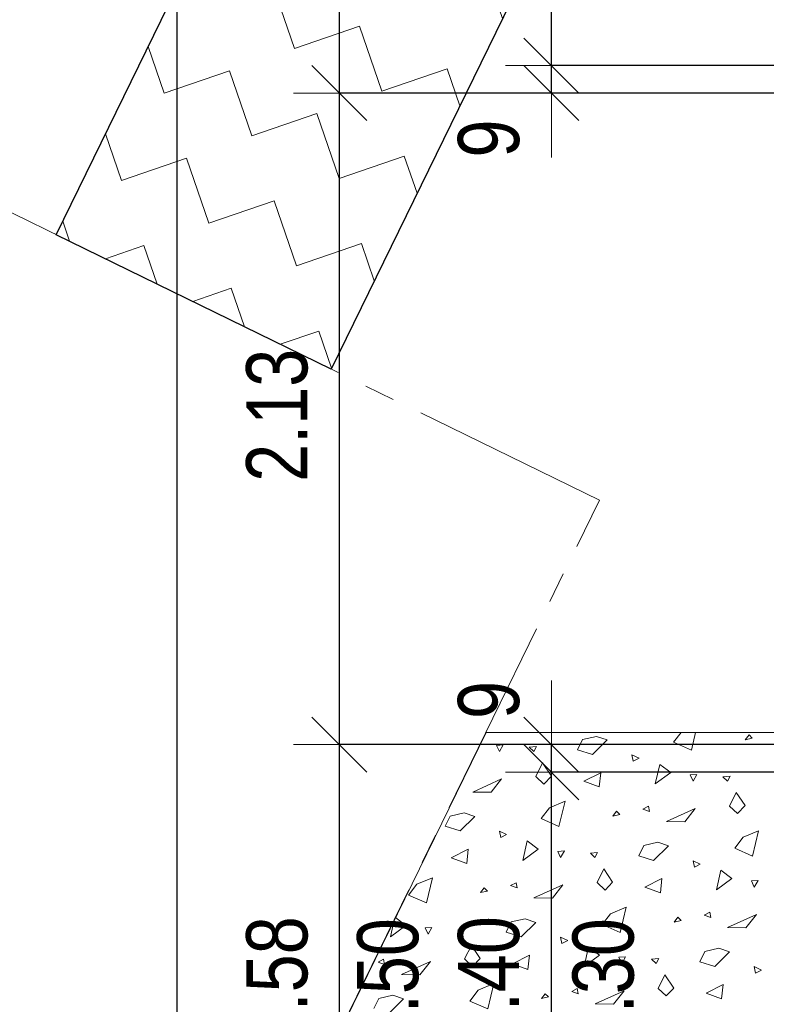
# Model space of a CAD drawing. Header units: metres. Extents: x -7.1 to 26.5, y -14.7 to 18.1.
# Tile 23 of 182: x -2.3 to 0.2, y 5 to 8.2. Entities that reach past the tile are written whole.
import ezdxf

# ---------------------------------------------------------------- set-up
doc = ezdxf.new("R2010")
doc.units = ezdxf.units.M
doc.header["$PDMODE"] = 65
for name, pattern in [('AUSGEZOGEN', [0]), ('STRICHLINIE_S4', [0.0055, 0.0035, -0.001, 0, -0.001]), ('STRICHPUNKT2_S5', [0.85, 0.65, -0.1, 0, -0.1])]:
    doc.linetypes.add(name, pattern=pattern)
doc.layers.add('XR$2$105 Bemassungen 100', color=7, linetype='AUSGEZOGEN')
doc.layers.add('XR$3$035 Decken', color=7, linetype='AUSGEZOGEN')
doc.styles.add('ARIAL', font='arial.ttf')
doc.dimstyles.new('DIMSTYLE_2', dxfattribs={"dimtxt": 0.2, "dimasz": 0.3, "dimexe": 0, "dimexo": 0, "dimgap": 0.1, "dimtad": 2, "dimrnd": 0.005, "dimzin": 4, "dimdsep": 46, "dimtxsty": 'ARIAL', "dimblk1": 'ALL_ML_STRICH', "dimblk2": 'ALL_ML_STRICH', "dimsah": 1, "dimcen": 0, "dimclrd": 7, "dimclre": 7, "dimclrt": 7, "dimadec": 0, "dimazin": 0, "dimtfac": 1, "dimtdec": 0, "dimtix": 1, "dimtmove": 2, "dimatfit": 3, "dimfxl": 0, "dimtzin": 0, "dimlwd": 0, "dimlwe": 18, "dimarcsym": 0})
doc.dimstyles.new('DIMSTYLE_3', dxfattribs={"dimtxt": 0.2, "dimasz": 0.3, "dimexe": 0, "dimexo": 0, "dimgap": 0.1, "dimtad": 2, "dimrnd": 0.005, "dimzin": 4, "dimdsep": 46, "dimtxsty": 'ARIAL', "dimblk1": 'ALL_ML_STRICH', "dimblk2": 'ALL_ML_STRICH', "dimsah": 1, "dimcen": 0, "dimclrd": 7, "dimclre": 7, "dimclrt": 7, "dimadec": 0, "dimazin": 0, "dimtfac": 1, "dimtdec": 0, "dimtix": 1, "dimtmove": 2, "dimatfit": 3, "dimfxl": 0, "dimtzin": 0, "dimlwd": 0, "dimlwe": 18, "dimarcsym": 0})
doc.dimstyles.new('DIMSTYLE_7', dxfattribs={"dimtxt": 0.2, "dimasz": 0.3, "dimexe": 0, "dimexo": 0, "dimgap": 0.1, "dimtad": 2, "dimdec": 1, "dimlfac": 100, "dimrnd": 0.5, "dimzin": 4, "dimdsep": 46, "dimtxsty": 'ARIAL', "dimblk1": 'ALL_ML_STRICH', "dimblk2": 'ALL_ML_STRICH', "dimsah": 1, "dimcen": 0, "dimclrd": 7, "dimclre": 7, "dimclrt": 7, "dimadec": 0, "dimazin": 0, "dimtfac": 1, "dimtdec": 0, "dimtix": 1, "dimtmove": 2, "dimatfit": 3, "dimfxl": 0, "dimtvp": 1.2, "dimtzin": 0, "dimlwd": 0, "dimlwe": 18, "dimarcsym": 0})

# ---------------------------------------------------------------- blocks, each defined once
blk = doc.blocks.new('ALL_ML_STRICH')
at = {"color": 0, "linetype": 'ByBlock', "lineweight": -2}
for p, q in [((0, -0.5), (0, 0.5)), ((-0.3, -0.3), (0.3, 0.3)), ((-1, 0), (0.5, 0))]:
    blk.add_line(p, q, dxfattribs=at)
blk = doc.blocks.new('*D50')
at = {"layer": 'DEFPOINTS', "color": 7, "linetype": 'AUSGEZOGEN', "lineweight": 18, "transparency": 33554687}
for p in [(-1.7359, 11.1435), (-1.7359, -4.0565), (-0.678, -4.0565)]:
    blk.add_point(p, dxfattribs=at)
at = {"layer": 'XR$2$105 Bemassungen 100', "color": 7, "linetype": 'AUSGEZOGEN', "lineweight": -2, "transparency": 33554687}
for p, q in [((-7.0874, 11.1435), (-1.7359, 11.1435)), ((-1.7359, -4.0565), (-1.7359, 11.1435)), ((0.7976, -4.0565), (-1.7359, -4.0565))]:
    blk.add_line(p, q, dxfattribs=at)
at = {"layer": 'XR$2$105 Bemassungen 100', "color": 7, "linetype": 'AUSGEZOGEN', "lineweight": 18, "transparency": 33554687, "xscale": 0.3, "yscale": 0.3, "zscale": 0.3}
for p, rotation in [((-1.7359, 11.1435), 90), ((-1.7359, -4.0565), 270)]:
    blk.add_blockref('ALL_ML_STRICH', p, dxfattribs=dict(at, rotation=rotation))
at = {"layer": 'XR$2$105 Bemassungen 100', "color": 7, "linetype": 'AUSGEZOGEN', "lineweight": 18, "transparency": 33554687, "insert": (-1.9401, 3.5492), "char_height": 0.2, "width": 0.8, "attachment_point": 5, "rotation": 90, "style": 'ARIAL'}
blk.add_mtext('\\W0.80;\\A1;{\\A1;{15.20\\H0.132000;\\S^ ;}}', dxfattribs=at)
blk = doc.blocks.new('*D57')
at = {"layer": 'DEFPOINTS', "color": 7, "linetype": 'AUSGEZOGEN', "lineweight": 18, "transparency": 33554687}
for p in [(-1.0444, 5.8235), (-1.205, 4.2435), (0.8192, 4.2435)]:
    blk.add_point(p, dxfattribs=at)
at = {"layer": 'XR$2$105 Bemassungen 100', "color": 7, "linetype": 'AUSGEZOGEN', "lineweight": -2, "transparency": 33554687}
for p, q in [((0.8046, 5.8235), (-1.205, 5.8235)), ((-1.205, 4.2435), (-1.205, 5.8235)), ((0.8046, 4.2435), (-1.205, 4.2435))]:
    blk.add_line(p, q, dxfattribs=at)
at = {"layer": 'XR$2$105 Bemassungen 100', "color": 7, "linetype": 'AUSGEZOGEN', "lineweight": 18, "transparency": 33554687, "xscale": 0.3, "yscale": 0.3, "zscale": 0.3}
for p, rotation in [((-1.205, 5.8235), 90), ((-1.205, 4.2435), 270)]:
    blk.add_blockref('ALL_ML_STRICH', p, dxfattribs=dict(at, rotation=rotation))
at = {"layer": 'XR$2$105 Bemassungen 100', "color": 7, "linetype": 'AUSGEZOGEN', "lineweight": 18, "transparency": 33554687, "insert": (-1.4084, 5.0449), "char_height": 0.2, "width": 0.64, "attachment_point": 5, "rotation": 90, "style": 'ARIAL'}
blk.add_mtext('\\W0.80;\\A1;{\\A1;{1.58\\H0.132000;\\S^ ;}}', dxfattribs=at)
at = {"layer": 'XR$2$105 Bemassungen 100', "color": 7, "linetype": 'AUSGEZOGEN', "lineweight": 18, "transparency": 33554687, "insert": (-1.1473, 4.8213), "char_height": 0.2, "width": 0.01, "attachment_point": 1, "rotation": 90, "line_spacing_factor": 0.60241, "style": 'ARIAL'}
blk.add_mtext('\\W0.80;1.50', dxfattribs=at)
blk = doc.blocks.new('*D58')
at = {"layer": 'DEFPOINTS', "color": 7, "linetype": 'AUSGEZOGEN', "lineweight": 18, "transparency": 33554687}
for p in [(-0.9905, 7.9535), (-1.205, 5.8235), (-1.0444, 5.8235)]:
    blk.add_point(p, dxfattribs=at)
at = {"layer": 'XR$2$105 Bemassungen 100', "color": 7, "linetype": 'AUSGEZOGEN', "lineweight": -2, "transparency": 33554687}
for p, q in [((0.8046, 7.9535), (-1.205, 7.9535)), ((-1.205, 5.8235), (-1.205, 7.9535)), ((0.8046, 5.8235), (-1.205, 5.8235))]:
    blk.add_line(p, q, dxfattribs=at)
at = {"layer": 'XR$2$105 Bemassungen 100', "color": 7, "linetype": 'AUSGEZOGEN', "lineweight": 18, "transparency": 33554687, "xscale": 0.3, "yscale": 0.3, "zscale": 0.3}
for p, rotation in [((-1.205, 7.9535), 90), ((-1.205, 5.8235), 270)]:
    blk.add_blockref('ALL_ML_STRICH', p, dxfattribs=dict(at, rotation=rotation))
at = {"layer": 'XR$2$105 Bemassungen 100', "color": 7, "linetype": 'AUSGEZOGEN', "lineweight": 18, "transparency": 33554687, "insert": (-1.4085, 6.9001), "char_height": 0.2, "width": 0.64, "attachment_point": 5, "rotation": 90, "style": 'ARIAL'}
blk.add_mtext('\\W0.80;\\A1;{\\A1;{2.13\\H0.132000;\\S^ ;}}', dxfattribs=at)
blk = doc.blocks.new('*D59')
at = {"layer": 'DEFPOINTS', "color": 7, "linetype": 'AUSGEZOGEN', "lineweight": 18, "transparency": 33554687}
for p in [(-1.0136, 10.1335), (-1.205, 7.9535), (-0.9905, 7.9535)]:
    blk.add_point(p, dxfattribs=at)
at = {"layer": 'XR$2$105 Bemassungen 100', "color": 7, "linetype": 'AUSGEZOGEN', "lineweight": -2, "transparency": 33554687}
for p, q in [((0.8046, 10.1335), (-1.205, 10.1335)), ((-1.205, 7.9535), (-1.205, 10.1335)), ((0.8046, 7.9535), (-1.205, 7.9535))]:
    blk.add_line(p, q, dxfattribs=at)
at = {"layer": 'XR$2$105 Bemassungen 100', "color": 7, "linetype": 'AUSGEZOGEN', "lineweight": 18, "transparency": 33554687, "xscale": 0.3, "yscale": 0.3, "zscale": 0.3}
for p, rotation in [((-1.205, 10.1335), 90), ((-1.205, 7.9535), 270)]:
    blk.add_blockref('ALL_ML_STRICH', p, dxfattribs=dict(at, rotation=rotation))
at = {"layer": 'XR$2$105 Bemassungen 100', "color": 7, "linetype": 'AUSGEZOGEN', "lineweight": 18, "transparency": 33554687, "insert": (-1.4084, 9.0549), "char_height": 0.2, "width": 0.64, "attachment_point": 5, "rotation": 90, "style": 'ARIAL'}
blk.add_mtext('\\W0.80;\\A1;{\\A1;{2.18\\H0.132000;\\S^ ;}}', dxfattribs=at)
at = {"layer": 'XR$2$105 Bemassungen 100', "color": 7, "linetype": 'AUSGEZOGEN', "lineweight": 18, "transparency": 33554687, "insert": (-1.1473, 8.8313), "char_height": 0.2, "width": 0.01, "attachment_point": 1, "rotation": 90, "line_spacing_factor": 0.60241, "style": 'ARIAL'}
blk.add_mtext('\\W0.80;1.50', dxfattribs=at)
blk = doc.blocks.new('*D68')
at = {"layer": 'DEFPOINTS', "color": 7, "linetype": 'AUSGEZOGEN', "lineweight": 18, "transparency": 33554687}
for p in [(-0.5206, 5.7335), (-0.512, 4.3335), (-0.3959, 4.3335)]:
    blk.add_point(p, dxfattribs=at)
at = {"layer": 'XR$2$105 Bemassungen 100', "color": 7, "linetype": 'AUSGEZOGEN', "lineweight": -2, "transparency": 33554687}
for p, q in [((0.8046, 5.7335), (-0.512, 5.7335)), ((-0.512, 4.3335), (-0.512, 5.7335)), ((0.8046, 4.3335), (-0.512, 4.3335))]:
    blk.add_line(p, q, dxfattribs=at)
at = {"layer": 'XR$2$105 Bemassungen 100', "color": 7, "linetype": 'AUSGEZOGEN', "lineweight": 18, "transparency": 33554687, "xscale": 0.3, "yscale": 0.3, "zscale": 0.3}
for p, rotation in [((-0.512, 5.7335), 90), ((-0.512, 4.3335), 270)]:
    blk.add_blockref('ALL_ML_STRICH', p, dxfattribs=dict(at, rotation=rotation))
at = {"layer": 'XR$2$105 Bemassungen 100', "color": 7, "linetype": 'AUSGEZOGEN', "lineweight": 18, "transparency": 33554687, "insert": (-0.7163, 5.0453), "char_height": 0.2, "width": 0.64, "attachment_point": 5, "rotation": 90, "style": 'ARIAL'}
blk.add_mtext('\\W0.80;\\A1;{\\A1;{1.40\\H0.132000;\\S^ ;}}', dxfattribs=at)
at = {"layer": 'XR$2$105 Bemassungen 100', "color": 7, "linetype": 'AUSGEZOGEN', "lineweight": 18, "transparency": 33554687, "insert": (-0.4432, 4.8213), "char_height": 0.2, "width": 0.01, "attachment_point": 1, "rotation": 90, "line_spacing_factor": 0.60241, "style": 'ARIAL'}
blk.add_mtext('\\W0.80;1.30', dxfattribs=at)
blk = doc.blocks.new('*D69')
at = {"layer": 'DEFPOINTS', "color": 7, "linetype": 'AUSGEZOGEN', "lineweight": 18, "transparency": 33554687}
for p in [(-0.512, 5.8235), (-0.5206, 5.7335), (-0.512, 5.7335)]:
    blk.add_point(p, dxfattribs=at)
at = {"layer": 'XR$2$105 Bemassungen 100', "color": 7, "linetype": 'AUSGEZOGEN', "lineweight": -2, "transparency": 33554687}
for p, q in [((0.8046, 5.8235), (-0.512, 5.8235)), ((-0.512, 5.7335), (-0.512, 5.8235)), ((0.8046, 5.7335), (-0.512, 5.7335))]:
    blk.add_line(p, q, dxfattribs=at)
at = {"layer": 'XR$2$105 Bemassungen 100', "color": 7, "linetype": 'AUSGEZOGEN', "lineweight": 18, "transparency": 33554687, "xscale": 0.3, "yscale": 0.3, "zscale": 0.3}
for p, rotation in [((-0.512, 5.7335), 270), ((-0.512, 5.8235), 90)]:
    blk.add_blockref('ALL_ML_STRICH', p, dxfattribs=dict(at, rotation=rotation))
at = {"layer": 'XR$2$105 Bemassungen 100', "color": 7, "linetype": 'AUSGEZOGEN', "lineweight": 18, "transparency": 33554687, "insert": (-0.7163, 5.9695), "char_height": 0.2, "width": 0.48, "attachment_point": 5, "rotation": 90, "style": 'ARIAL'}
blk.add_mtext('\\W0.80;\\A1;{\\A1;{9\\H0.132000;\\S^ ;}}', dxfattribs=at)
blk = doc.blocks.new('*D70')
at = {"layer": 'DEFPOINTS', "color": 7, "linetype": 'AUSGEZOGEN', "lineweight": 18, "transparency": 33554687}
for p in [(-0.4323, 8.0435), (-0.512, 7.9535), (-0.447, 7.9535)]:
    blk.add_point(p, dxfattribs=at)
at = {"layer": 'XR$2$105 Bemassungen 100', "color": 7, "linetype": 'AUSGEZOGEN', "lineweight": -2, "transparency": 33554687}
for p, q in [((0.8046, 8.0435), (-0.512, 8.0435)), ((-0.512, 7.9535), (-0.512, 8.0435)), ((0.8046, 7.9535), (-0.512, 7.9535))]:
    blk.add_line(p, q, dxfattribs=at)
at = {"layer": 'XR$2$105 Bemassungen 100', "color": 7, "linetype": 'AUSGEZOGEN', "lineweight": 18, "transparency": 33554687, "xscale": 0.3, "yscale": 0.3, "zscale": 0.3}
for p, rotation in [((-0.512, 7.9535), 270), ((-0.512, 8.0435), 90)]:
    blk.add_blockref('ALL_ML_STRICH', p, dxfattribs=dict(at, rotation=rotation))
at = {"layer": 'XR$2$105 Bemassungen 100', "color": 7, "linetype": 'AUSGEZOGEN', "lineweight": 18, "transparency": 33554687, "insert": (-0.7163, 7.805), "char_height": 0.2, "width": 0.48, "attachment_point": 5, "rotation": 90, "style": 'ARIAL'}
blk.add_mtext('\\W0.80;\\A1;{\\A1;{9\\H0.132000;\\S^ ;}}', dxfattribs=at)
blk = doc.blocks.new('*D71')
at = {"layer": 'DEFPOINTS', "color": 7, "linetype": 'AUSGEZOGEN', "lineweight": 18, "transparency": 33554687}
for p in [(-0.4192, 10.0435), (-0.512, 8.0435), (-0.4323, 8.0435)]:
    blk.add_point(p, dxfattribs=at)
at = {"layer": 'XR$2$105 Bemassungen 100', "color": 7, "linetype": 'AUSGEZOGEN', "lineweight": -2, "transparency": 33554687}
for p, q in [((0.8046, 10.0435), (-0.512, 10.0435)), ((-0.512, 8.0435), (-0.512, 10.0435)), ((0.8046, 8.0435), (-0.512, 8.0435))]:
    blk.add_line(p, q, dxfattribs=at)
at = {"layer": 'XR$2$105 Bemassungen 100', "color": 7, "linetype": 'AUSGEZOGEN', "lineweight": 18, "transparency": 33554687, "xscale": 0.3, "yscale": 0.3, "zscale": 0.3}
for p, rotation in [((-0.512, 10.0435), 90), ((-0.512, 8.0435), 270)]:
    blk.add_blockref('ALL_ML_STRICH', p, dxfattribs=dict(at, rotation=rotation))
at = {"layer": 'XR$2$105 Bemassungen 100', "color": 7, "linetype": 'AUSGEZOGEN', "lineweight": 18, "transparency": 33554687, "insert": (-0.7163, 9.0553), "char_height": 0.2, "width": 0.64, "attachment_point": 5, "rotation": 90, "style": 'ARIAL'}
blk.add_mtext('\\W0.80;\\A1;{\\A1;{2.00\\H0.132000;\\S^ ;}}', dxfattribs=at)
at = {"layer": 'XR$2$105 Bemassungen 100', "color": 7, "linetype": 'AUSGEZOGEN', "lineweight": 18, "transparency": 33554687, "insert": (-0.4332, 8.8313), "char_height": 0.2, "width": 0.01, "attachment_point": 1, "rotation": 90, "line_spacing_factor": 0.60241, "style": 'ARIAL'}
blk.add_mtext('\\W0.80;1.30', dxfattribs=at)
blk = doc.blocks.new('COMPLEXOBJECT_272')
at = {"layer": 'XR$3$035 Decken', "color": 253, "linetype": 'AUSGEZOGEN', "lineweight": 13, "transparency": 33554687}
for p, q in [((-0.1128, 5.8315), (-0.0884, 5.8635)), ((-0.0405, 5.8635), (-0.0543, 5.8058)), ((-0.4265, 5.8068), (-0.41, 5.8402)), ((-0.41, 5.8402), (-0.3644, 5.8506)), ((-0.3298, 5.8388), (-0.3778, 5.7913)), ((-0.3644, 5.8506), (-0.3298, 5.8388)), ((-0.0543, 5.8058), (-0.1128, 5.8315)), ((0.1339, 5.8557), (0.1218, 5.8397)), ((0.1218, 5.8397), (0.1446, 5.845)), ((0.1446, 5.845), (0.1339, 5.8557)), ((-0.6697, 5.8224), (-0.6915, 5.8211)), ((-0.6915, 5.8211), (-0.6819, 5.8007)), ((-0.6819, 5.8007), (-0.6697, 5.8224)), ((-0.5845, 5.815), (-0.5611, 5.8173)), ((-0.5697, 5.8011), (-0.5845, 5.815)), ((-0.5611, 5.8173), (-0.5697, 5.8011)), ((-0.3778, 5.7913), (-0.4265, 5.8068)), ((-0.5628, 5.7192), (-0.5408, 5.7637)), ((-0.5408, 5.7637), (-0.512, 5.7207)), ((-0.2256, 5.7793), (-0.249, 5.7906)), ((-0.249, 5.7906), (-0.2447, 5.7694)), ((-0.2447, 5.7694), (-0.2256, 5.7793)), ((-0.4064, 5.7039), (-0.351, 5.7318)), ((-0.351, 5.7318), (-0.356, 5.6853)), ((-0.1724, 5.695), (-0.1577, 5.759)), ((-0.1222, 5.7319), (-0.1724, 5.695)), ((-0.1577, 5.759), (-0.1222, 5.7319)), ((-0.7692, 5.6686), (-0.6747, 5.7112)), ((-0.6747, 5.7112), (-0.709, 5.6676)), ((-0.5367, 5.6946), (-0.5628, 5.7192)), ((-0.512, 5.7207), (-0.5367, 5.6946)), ((-0.356, 5.6853), (-0.4064, 5.7039)), ((-0.0367, 5.726), (-0.0584, 5.7247)), ((-0.0584, 5.7247), (-0.0489, 5.7043)), ((-0.0489, 5.7043), (-0.0367, 5.726)), ((0.0485, 5.7186), (0.0719, 5.7209)), ((0.0633, 5.7046), (0.0485, 5.7186)), ((0.0719, 5.7209), (0.0633, 5.7046)), ((-0.709, 5.6676), (-0.7692, 5.6686)), ((0.0702, 5.6228), (0.0922, 5.6673)), ((0.0922, 5.6673), (0.121, 5.6243)), ((-0.5187, 5.617), (-0.4676, 5.6386)), ((-0.4676, 5.6386), (-0.4873, 5.5558)), ((-0.5458, 5.5815), (-0.5187, 5.617)), ((-0.2991, 5.6057), (-0.3112, 5.5897)), ((-0.2884, 5.595), (-0.2991, 5.6057)), ((-0.1946, 5.6222), (-0.2128, 5.6128)), ((-0.2128, 5.6128), (-0.1913, 5.605)), ((-0.1913, 5.605), (-0.1946, 5.6222)), ((-0.1362, 5.5722), (-0.0417, 5.6148)), ((-0.0417, 5.6148), (-0.076, 5.5712)), ((0.0964, 5.5982), (0.0702, 5.6228)), ((0.121, 5.6243), (0.0964, 5.5982)), ((-0.8595, 5.5568), (-0.8431, 5.5902)), ((-0.8431, 5.5902), (-0.7975, 5.6006)), ((-0.7629, 5.5888), (-0.8108, 5.5413)), ((-0.7975, 5.6006), (-0.7629, 5.5888)), ((-0.4873, 5.5558), (-0.5458, 5.5815)), ((-0.3112, 5.5897), (-0.2884, 5.595)), ((-0.076, 5.5712), (-0.1362, 5.5722)), ((-0.8108, 5.5413), (-0.8595, 5.5568)), ((-0.6586, 5.5293), (-0.682, 5.5406)), ((-0.682, 5.5406), (-0.6777, 5.5194)), ((0.1143, 5.5206), (0.1654, 5.5422)), ((0.1654, 5.5422), (0.1457, 5.4593)), ((-0.6777, 5.5194), (-0.6586, 5.5293)), ((-0.6054, 5.445), (-0.5908, 5.509)), ((-0.5908, 5.509), (-0.5552, 5.4819)), ((0.0872, 5.4851), (0.1143, 5.5206)), ((-0.8394, 5.4539), (-0.7841, 5.4818)), ((-0.7841, 5.4818), (-0.789, 5.4353)), ((-0.5552, 5.4819), (-0.6054, 5.445)), ((-0.4697, 5.476), (-0.4915, 5.4747)), ((-0.4915, 5.4747), (-0.4819, 5.4543)), ((-0.4819, 5.4543), (-0.4697, 5.476)), ((-0.2265, 5.4604), (-0.21, 5.4938)), ((-0.21, 5.4938), (-0.1644, 5.5042)), ((-0.1298, 5.4924), (-0.1778, 5.4449)), ((-0.1644, 5.5042), (-0.1298, 5.4924)), ((0.1457, 5.4593), (0.0872, 5.4851)), ((-0.789, 5.4353), (-0.8394, 5.4539)), ((-0.3845, 5.4686), (-0.3611, 5.4709)), ((-0.3697, 5.4546), (-0.3845, 5.4686)), ((-0.3611, 5.4709), (-0.3697, 5.4546)), ((-0.1778, 5.4449), (-0.2265, 5.4604)), ((-0.0256, 5.4329), (-0.049, 5.4441)), ((-0.049, 5.4441), (-0.0447, 5.423)), ((-0.3628, 5.3728), (-0.3408, 5.4173)), ((-0.3408, 5.4173), (-0.312, 5.3743)), ((-0.0447, 5.423), (-0.0256, 5.4329)), ((0.0276, 5.3486), (0.0423, 5.4126)), ((0.0423, 5.4126), (0.0778, 5.3855)), ((-0.9517, 5.367), (-0.9006, 5.3886)), ((-0.9006, 5.3886), (-0.9203, 5.3058)), ((-0.2064, 5.3574), (-0.151, 5.3854)), ((-0.151, 5.3854), (-0.156, 5.3389)), ((0.0778, 5.3855), (0.0276, 5.3486)), ((0.1633, 5.3796), (0.1416, 5.3783)), ((0.1416, 5.3783), (0.1511, 5.3579)), ((0.1511, 5.3579), (0.1633, 5.3796)), ((-0.9788, 5.3315), (-0.9517, 5.367)), ((-0.7321, 5.3557), (-0.7442, 5.3397)), ((-0.7442, 5.3397), (-0.7214, 5.345)), ((-0.7214, 5.345), (-0.7321, 5.3557)), ((-0.6276, 5.3722), (-0.6458, 5.3628)), ((-0.6458, 5.3628), (-0.6244, 5.355)), ((-0.6244, 5.355), (-0.6276, 5.3722)), ((-0.5692, 5.3222), (-0.4747, 5.3648)), ((-0.4747, 5.3648), (-0.509, 5.3212)), ((-0.3367, 5.3482), (-0.3628, 5.3728)), ((-0.312, 5.3743), (-0.3367, 5.3482)), ((-0.156, 5.3389), (-0.2064, 5.3574)), ((-0.9203, 5.3058), (-0.9788, 5.3315)), ((-0.509, 5.3212), (-0.5692, 5.3222)), ((-0.3187, 5.2706), (-0.2676, 5.2922)), ((-0.2676, 5.2922), (-0.2873, 5.2093)), ((-1.0384, 5.195), (-1.0257, 5.2508)), ((-1.0222, 5.2579), (-0.9882, 5.2319)), ((-0.6431, 5.2438), (-0.5975, 5.2542)), ((-0.5975, 5.2542), (-0.5629, 5.2424)), ((-0.3458, 5.2351), (-0.3187, 5.2706)), ((-0.0991, 5.2593), (-0.1112, 5.2433)), ((-0.1112, 5.2433), (-0.0884, 5.2486)), ((-0.0884, 5.2486), (-0.0991, 5.2593)), ((0.0054, 5.2758), (-0.0128, 5.2664)), ((-0.0128, 5.2664), (0.0087, 5.2585)), ((0.0087, 5.2585), (0.0054, 5.2758)), ((0.0638, 5.2258), (0.1583, 5.2684)), ((0.1583, 5.2684), (0.124, 5.2247)), ((-0.9882, 5.2319), (-1.0384, 5.195)), ((-0.9027, 5.226), (-0.9245, 5.2247)), ((-0.9245, 5.2247), (-0.9149, 5.2043)), ((-0.9149, 5.2043), (-0.9027, 5.226)), ((-0.8176, 5.2186), (-0.7941, 5.2209)), ((-0.8027, 5.2046), (-0.8176, 5.2186)), ((-0.7941, 5.2209), (-0.8027, 5.2046)), ((-0.6595, 5.2104), (-0.6431, 5.2438)), ((-0.5629, 5.2424), (-0.6108, 5.1949)), ((-0.2873, 5.2093), (-0.3458, 5.2351)), ((0.124, 5.2247), (0.0638, 5.2258)), ((-0.6108, 5.1949), (-0.6595, 5.2104)), ((-0.4586, 5.1829), (-0.482, 5.1941)), ((-0.482, 5.1941), (-0.4777, 5.173)), ((-0.4777, 5.173), (-0.4586, 5.1829)), ((-0.7958, 5.1228), (-0.7738, 5.1673)), ((-0.7738, 5.1673), (-0.7451, 5.1243)), ((-0.4054, 5.0986), (-0.3908, 5.1626)), ((-0.3908, 5.1626), (-0.3552, 5.1355)), ((-0.01, 5.1474), (0.0356, 5.1578)), ((0.0356, 5.1578), (0.0702, 5.146)), ((-1.0606, 5.1222), (-1.0788, 5.1128)), ((-1.0574, 5.105), (-1.0606, 5.1222)), ((-0.7697, 5.0982), (-0.7958, 5.1228)), ((-0.7451, 5.1243), (-0.7697, 5.0982)), ((-0.6394, 5.1074), (-0.5841, 5.1354)), ((-0.5841, 5.1354), (-0.589, 5.0889)), ((-0.3552, 5.1355), (-0.4054, 5.0986)), ((-0.2697, 5.1296), (-0.2915, 5.1283)), ((-0.2915, 5.1283), (-0.2819, 5.1079)), ((-0.2819, 5.1079), (-0.2697, 5.1296)), ((-0.1845, 5.1222), (-0.1611, 5.1245)), ((-0.1697, 5.1082), (-0.1845, 5.1222)), ((-0.1611, 5.1245), (-0.1697, 5.1082)), ((-0.0265, 5.114), (-0.01, 5.1474)), ((0.0702, 5.146), (0.0222, 5.0985)), ((-1.0788, 5.1128), (-1.0574, 5.105)), ((-1.0022, 5.0722), (-0.9077, 5.1148)), ((-0.9077, 5.1148), (-0.942, 5.0712)), ((-0.589, 5.0889), (-0.6394, 5.1074)), ((0.0222, 5.0985), (-0.0265, 5.114)), ((0.1744, 5.0865), (0.151, 5.0977)), ((0.151, 5.0977), (0.1553, 5.0766)), ((0.1553, 5.0766), (0.1744, 5.0865)), ((-0.942, 5.0712), (-1.0022, 5.0722)), ((-0.1628, 5.0264), (-0.1408, 5.0709)), ((-0.1408, 5.0709), (-0.112, 5.0279)), ((-0.7517, 5.0206), (-0.7006, 5.0422)), ((-0.7006, 5.0422), (-0.7203, 4.9593)), ((-0.4276, 5.0258), (-0.4458, 5.0164)), ((-0.4244, 5.0085), (-0.4276, 5.0258)), ((-0.1367, 5.0018), (-0.1628, 5.0264)), ((-0.112, 5.0279), (-0.1367, 5.0018)), ((-0.0064, 5.011), (0.049, 5.039)), ((0.049, 5.039), (0.044, 4.9925)), ((-1.0926, 4.9604), (-1.0761, 4.9938)), ((-1.0761, 4.9938), (-1.0305, 5.0042)), ((-0.9959, 4.9924), (-1.0439, 4.9449)), ((-1.0305, 5.0042), (-0.9959, 4.9924)), ((-0.7788, 4.9851), (-0.7517, 5.0206)), ((-0.5321, 5.0093), (-0.5442, 4.9933)), ((-0.5442, 4.9933), (-0.5214, 4.9986)), ((-0.5214, 4.9986), (-0.5321, 5.0093)), ((-0.4458, 5.0164), (-0.4244, 5.0085)), ((-0.3692, 4.9758), (-0.2747, 5.0184)), ((-0.2747, 5.0184), (-0.309, 4.9747)), ((0.044, 4.9925), (-0.0064, 5.011)), ((-0.7203, 4.9593), (-0.7788, 4.9851)), ((-0.309, 4.9747), (-0.3692, 4.9758))]:
    blk.add_line(p, q, dxfattribs=at)

msp = doc.modelspace()

# ---------------------------------------------------------------- hatches: boundary and pattern name
at = {"layer": 'XR$3$035 Decken', "linetype": 'AUSGEZOGEN', "lineweight": 13, "transparency": 33554687}
h = msp.add_hatch(dxfattribs=at)
h.set_pattern_fill('MUSTER', color=8, scale=0.225, angle=18.94, style=0, pattern_type=2)
h.set_pattern_definition([(18.94, (0.27958, 0.5717), (0.1397883, 0.2858483), [0.225, -0.225]), (108.94, (0.27958, 0.5717), (-0.2858483, 0.1397883), [0.225, -0.225])])
h.paths.add_polyline_path([(1.0691, 11.7574), (0.445, 12.7574), (-2.1308, 7.4906), (-1.2325, 7.0513)], flags=0)

# ---------------------------------------------------------------- linework, layer by layer
at = {"layer": 'XR$3$035 Decken', "color": 8, "linetype": 'AUSGEZOGEN', "lineweight": 25, "transparency": 33554687}
msp.add_lwpolyline([(1.0691, 11.7574), (-1.2325, 7.0513), (-2.1308, 7.4906), (0.445, 12.7574), (1.0691, 11.7574)], close=True, dxfattribs=at)
at = {"layer": 'XR$3$035 Decken', "color": 253, "linetype": 'STRICHLINIE_S4', "lineweight": 18, "transparency": 33554687}
msp.add_lwpolyline([(-2.516, 2.2042), (-0.7259, 5.8635), (1.2918, 5.8635), (1.2918, 11.7574), (4.7936, 11.7574), (4.7936, 11.1435), (1.8718, 11.1435), (1.8718, -2.4477), (1.2918, -2.4465), (1.2918, -1.4565), (-0.7252, -1.4565), (-2.516, 2.2042)], close=True, dxfattribs=at)
at = {"layer": 'XR$3$035 Decken', "color": 94, "linetype": 'STRICHPUNKT2_S5', "lineweight": 18, "transparency": 33554687}
msp.add_lwpolyline([(-7.0927, 1.9507), (-3.9502, -4.5505), (-0.1409, -2.7092), (-2.516, 2.2042), (-0.3553, 6.6223), (-3.9486, 8.3796), (-7.0927, 1.9507)], close=True, dxfattribs=at)
at = {"layer": 'XR$3$035 Decken', "color": 7, "linetype": 'AUSGEZOGEN', "lineweight": 18, "transparency": 33554687}
msp.add_lwpolyline([(-0.7252, -1.4565), (1.9518, -1.4565), (1.9518, 5.8635), (-0.7259, 5.8635), (-2.516, 2.2042), (-0.7252, -1.4565)], close=True, dxfattribs=at)

# ---------------------------------------------------------------- block references
at = {"layer": 'XR$3$035 Decken', "color": 253, "linetype": 'AUSGEZOGEN', "lineweight": 13, "transparency": 33554687}
msp.add_blockref('COMPLEXOBJECT_272', (0, 0), dxfattribs=at)

# ---------------------------------------------------------------- dimensions: what is measured, and where the dimension line sits
at = {"layer": 'XR$2$105 Bemassungen 100', "color": 7, "linetype": 'AUSGEZOGEN', "lineweight": 18, "transparency": 33554687}
for base, p1, p2, dimstyle, picture, middle in [((-1.7359, 11.1435), (0.7976, -4.0565), (-7.0874, 11.1435), 'DIMSTYLE_2', '*D50', (-1.9401, 3.5492)), ((-0.512, 8.0435), (0.8046, 7.9535), (0.8046, 8.0435), 'DIMSTYLE_7', '*D70', (-0.7163, 7.805)), ((-1.205, 7.9535), (0.8046, 5.8235), (0.8046, 7.9535), 'DIMSTYLE_3', '*D58', (-1.4085, 6.9001)), ((-0.512, 5.8235), (0.8046, 5.7335), (0.8046, 5.8235), 'DIMSTYLE_7', '*D69', (-0.7163, 5.9695))]:
    dim = msp.add_linear_dim(base=base, p1=p1, p2=p2, angle=90, dimstyle=dimstyle, override={"dimpost": '<>', "dimclrd": 7, "dimclre": 7, "dimclrt": 7, "dimlwd": 0, "dimlwe": 18}, dxfattribs=at)
    dim.commit()
    dim.dimension.update_dxf_attribs({"geometry": picture, "text_midpoint": middle, "dimtype": 160})
for base, p1, p2, text, picture, middle in [((-1.205, 10.1335), (0.8046, 7.9535), (0.8046, 10.1335), '<>\\X\\W0.80;1.50', '*D59', (-1.4084, 9.0549)), ((-0.512, 10.0435), (0.8046, 8.0435), (0.8046, 10.0435), '<>\\X\\W0.80;1.30', '*D71', (-0.7163, 9.0553)), ((-1.205, 5.8235), (0.8046, 4.2435), (0.8046, 5.8235), '<>\\X\\W0.80;1.50', '*D57', (-1.4084, 5.0449)), ((-0.512, 5.7335), (0.8046, 4.3335), (0.8046, 5.7335), '<>\\X\\W0.80;1.30', '*D68', (-0.7163, 5.0453))]:
    dim = msp.add_linear_dim(base=base, p1=p1, p2=p2, angle=90, text=text, dimstyle='DIMSTYLE_3', override={"dimpost": '<>', "dimclrd": 7, "dimclre": 7, "dimclrt": 7, "dimlwd": 0, "dimlwe": 18}, dxfattribs=at)
    dim.commit()
    dim.dimension.update_dxf_attribs({"geometry": picture, "text_midpoint": middle, "dimtype": 160})

doc.saveas('drawing.dxf')
